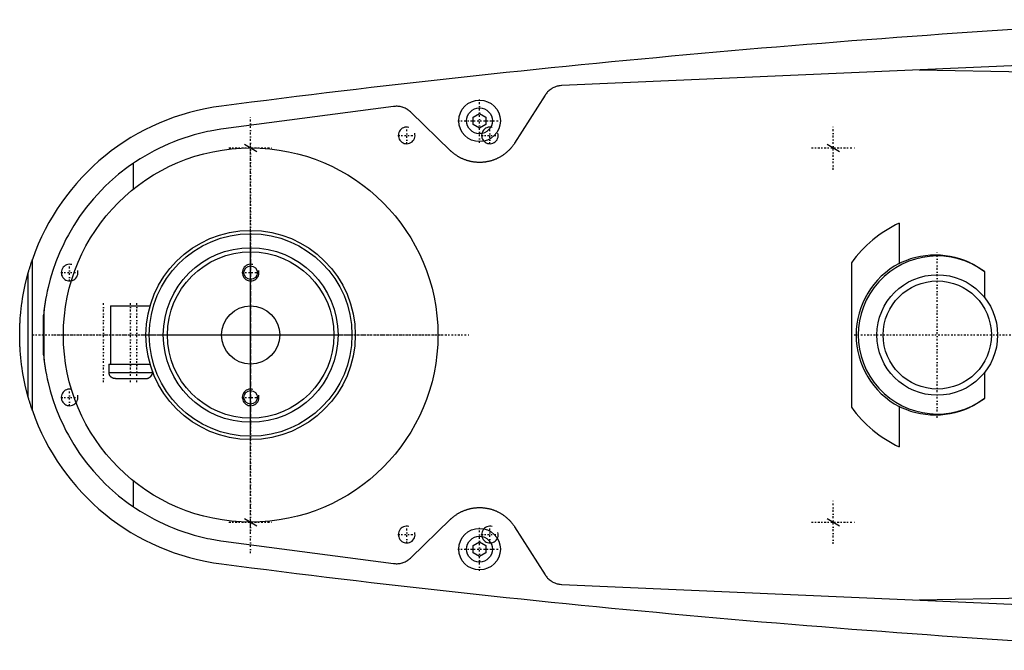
# Model space of a CAD drawing. Extents: x -1056 to 156, y -125 to 125.
# Tile 1 of 5: x -1056 to -819, y -76 to 76. Entities that reach past the tile are written whole.
import ezdxf

# ---------------------------------------------------------------- set-up
doc = ezdxf.new("R2010")
doc.units = 0
doc.linetypes.add('CENTER', pattern=[1.5, 0.45, -0.5, 0.05, -0.5])
for name, color, linetype in [('AM_0', 7, 'CONTINUOUS'), ('AM_10', 7, 'CONTINUOUS'), ('AM_7', 7, 'CENTER')]:
    doc.layers.add(name, color=color, linetype=linetype)

msp = doc.modelspace()

# ---------------------------------------------------------------- linework, layer by layer
at = {"layer": 'AM_0', "color": 7, "linetype": 'CONTINUOUS'}
for p, q in [((-695.22, 70), (-925.22, 60)), ((-839.33, 63.73), (-742.03, 61.98)), ((-929.22, 57.68), (-936.56, 46.13)), ((-965.65, 54.96), (-1006.53, 49.57)), ((-951.96, 44.32), (-961.52, 53.59)), ((-946.5, 52.37), (-945, 53.23)), ((-946.5, 50.63), (-946.5, 52.37)), ((-945, 53.23), (-943.5, 52.37)), ((-943.5, 52.37), (-943.5, 50.63)), ((-945, 49.77), (-946.5, 50.63)), ((-943.5, 50.63), (-945, 49.77)), ((-1028.19, 35.08), (-1028.19, 41.3)), ((-844.16, 26.89), (-844.16, 17.21)), ((-1052.45, -18.15), (-1052.45, 18.15)), ((-855.65, 17.37), (-855.65, -17.38)), ((-1053.45, -14.95), (-1053.45, 14.95)), ((-823.65, 15.24), (-823.65, 9.02)), ((-1049.63, 6.05), (-1049.77, 4.76)), ((-1049.77, -4.76), (-1049.77, 4.76)), ((-1049.63, -6.05), (-1049.63, 6.05)), ((-1033.65, 7), (-1033.65, -7)), ((-1033.65, 7), (-1024.16, 7)), ((-1049.77, -4.76), (-1049.63, -6.05)), ((-1034.1, -7), (-1034.1, -9)), ((-1034.1, -7), (-1024.16, -7)), ((-1034.1, -9), (-1023.6, -9)), ((-1023.6, -9), (-1023.6, -8.69)), ((-823.65, -9.02), (-823.65, -15.24)), ((-1033.72, -10), (-1033.63, -10)), ((-1032.49, -10.5), (-1025.21, -10.5)), ((-1024.07, -10), (-1023.98, -10)), ((-844.16, -17.21), (-844.16, -26.89)), ((-1028.19, -41.3), (-1028.19, -35.08)), ((-961.52, -53.59), (-951.96, -44.32)), ((-936.56, -46.13), (-929.22, -57.68)), ((-1006.53, -49.57), (-965.65, -54.96)), ((-946.5, -50.63), (-945, -49.77)), ((-946.5, -52.37), (-946.5, -50.63)), ((-945, -49.77), (-943.5, -50.63)), ((-943.5, -50.63), (-943.5, -52.37)), ((-945, -53.23), (-946.5, -52.37)), ((-943.5, -52.37), (-945, -53.23)), ((-925.22, -60), (-695.22, -70)), ((-742.03, -61.98), (-839.33, -63.73))]:
    msp.add_line(p, q, dxfattribs=at)
for points in [[(-925.22, 60, 0), (-925.34, 59.99, 0), (-925.6, 59.96, 0), (-925.85, 59.93, 0), (-925.98, 59.9, 0), (-926.11, 59.88, 0), (-926.37, 59.81, 0), (-926.62, 59.73, 0), (-926.87, 59.64, 0), (-927.12, 59.53, 0), (-927.36, 59.41, 0), (-927.48, 59.34, 0), (-927.59, 59.28, 0), (-927.82, 59.13, 0), (-928.04, 58.97, 0), (-928.24, 58.81, 0), (-928.44, 58.63, 0), (-928.63, 58.44, 0), (-928.72, 58.34, 0), (-928.81, 58.24, 0), (-928.98, 58.03, 0), (-929.14, 57.8, 0), (-929.22, 57.68, 0)], [(-961.52, 53.59, 0), (-961.61, 53.68, 0), (-961.81, 53.85, 0), (-962.01, 54.01, 0), (-962.11, 54.08, 0), (-962.22, 54.16, 0), (-962.44, 54.29, 0), (-962.66, 54.42, 0), (-962.89, 54.53, 0), (-963.13, 54.64, 0), (-963.37, 54.73, 0), (-963.49, 54.77, 0), (-963.61, 54.8, 0), (-963.85, 54.87, 0), (-964.09, 54.92, 0), (-964.34, 54.96, 0), (-964.58, 54.98, 0), (-964.82, 55, 0), (-964.94, 55, 0), (-965.05, 55, 0), (-965.29, 54.99, 0), (-965.53, 54.97, 0), (-965.65, 54.96, 0)], [(-1006.53, 49.57, 0), (-1007.18, 49.48, 0), (-1008.46, 49.28, 0), (-1009.75, 49.04, 0), (-1010.38, 48.91, 0), (-1011.02, 48.77, 0), (-1012.29, 48.47, 0), (-1013.54, 48.13, 0), (-1014.79, 47.76, 0), (-1016.03, 47.36, 0), (-1017.25, 46.93, 0), (-1017.86, 46.7, 0), (-1018.47, 46.46, 0), (-1019.67, 45.97, 0), (-1020.86, 45.44, 0), (-1022.03, 44.89, 0), (-1023.19, 44.3, 0), (-1024.33, 43.68, 0), (-1024.89, 43.36, 0), (-1025.45, 43.04, 0), (-1026.56, 42.36, 0), (-1027.65, 41.66, 0), (-1028.19, 41.3, 0)], [(-936.56, 46.13, 0), (-936.61, 46.06, 0), (-936.71, 45.91, 0), (-936.81, 45.77, 0), (-936.86, 45.7, 0), (-936.91, 45.63, 0), (-937.01, 45.49, 0), (-937.12, 45.35, 0), (-937.22, 45.21, 0), (-937.33, 45.08, 0), (-937.44, 44.95, 0), (-937.5, 44.89, 0), (-937.55, 44.83, 0), (-937.67, 44.7, 0), (-937.78, 44.58, 0), (-937.9, 44.46, 0), (-938.01, 44.35, 0), (-938.13, 44.23, 0), (-938.19, 44.18, 0), (-938.25, 44.12, 0), (-938.37, 44.01, 0), (-938.5, 43.9, 0), (-938.56, 43.85, 0), (-938.62, 43.8, 0), (-938.75, 43.69, 0), (-938.88, 43.59, 0), (-938.95, 43.54, 0), (-939.02, 43.49, 0), (-939.15, 43.39, 0), (-939.29, 43.29, 0), (-939.43, 43.2, 0), (-939.57, 43.11, 0), (-939.71, 43.02, 0), (-939.78, 42.97, 0), (-939.85, 42.93, 0), (-939.99, 42.84, 0), (-940.14, 42.76, 0), (-940.29, 42.68, 0), (-940.43, 42.6, 0), (-940.58, 42.53, 0), (-940.66, 42.49, 0), (-940.73, 42.46, 0), (-940.89, 42.39, 0), (-941.04, 42.32, 0), (-941.19, 42.25, 0), (-941.35, 42.19, 0), (-941.5, 42.13, 0), (-941.58, 42.1, 0), (-941.66, 42.08, 0), (-941.81, 42.02, 0), (-941.97, 41.97, 0), (-942.13, 41.92, 0), (-942.29, 41.88, 0), (-942.44, 41.83, 0), (-942.52, 41.81, 0), (-942.6, 41.79, 0), (-942.76, 41.75, 0), (-942.92, 41.72, 0), (-943.08, 41.69, 0), (-943.24, 41.66, 0), (-943.4, 41.63, 0), (-943.48, 41.62, 0), (-943.56, 41.6, 0), (-943.71, 41.58, 0), (-943.87, 41.56, 0), (-943.95, 41.56, 0), (-944.03, 41.55, 0), (-944.19, 41.53, 0), (-944.34, 41.52, 0), (-944.42, 41.52, 0), (-944.5, 41.51, 0), (-944.65, 41.51, 0), (-944.81, 41.5, 0), (-944.96, 41.5, 0), (-945.11, 41.5, 0), (-945.27, 41.5, 0), (-945.34, 41.51, 0), (-945.42, 41.51, 0), (-945.58, 41.52, 0), (-945.73, 41.53, 0), (-945.89, 41.54, 0), (-946.05, 41.55, 0), (-946.2, 41.57, 0), (-946.28, 41.58, 0), (-946.36, 41.59, 0), (-946.52, 41.62, 0), (-946.68, 41.64, 0), (-946.84, 41.67, 0), (-946.99, 41.7, 0), (-947.15, 41.73, 0), (-947.23, 41.75, 0), (-947.31, 41.77, 0), (-947.47, 41.81, 0), (-947.63, 41.85, 0), (-947.78, 41.9, 0), (-947.94, 41.94, 0), (-948.1, 41.99, 0), (-948.18, 42.02, 0), (-948.25, 42.04, 0), (-948.41, 42.1, 0), (-948.56, 42.16, 0), (-948.72, 42.22, 0), (-948.87, 42.28, 0), (-949.02, 42.35, 0), (-949.1, 42.38, 0), (-949.18, 42.41, 0), (-949.33, 42.48, 0), (-949.47, 42.56, 0), (-949.55, 42.59, 0), (-949.62, 42.63, 0), (-949.77, 42.71, 0), (-949.91, 42.79, 0), (-949.99, 42.83, 0), (-950.06, 42.87, 0), (-950.2, 42.96, 0), (-950.34, 43.05, 0), (-950.48, 43.14, 0), (-950.62, 43.23, 0), (-950.76, 43.32, 0), (-950.83, 43.37, 0), (-950.89, 43.42, 0), (-951.03, 43.52, 0), (-951.16, 43.62, 0), (-951.29, 43.72, 0), (-951.41, 43.83, 0), (-951.54, 43.93, 0), (-951.6, 43.99, 0), (-951.66, 44.04, 0), (-951.78, 44.15, 0), (-951.9, 44.26, 0), (-951.96, 44.32, 0)], [(-1028.19, 41.3, 0), (-1029.41, 40.44, 0), (-1031.74, 38.64, 0), (-1033.91, 36.74, 0), (-1034.94, 35.76, 0), (-1035.93, 34.77, 0), (-1037.8, 32.72, 0), (-1039.52, 30.63, 0), (-1041.09, 28.48, 0), (-1042.52, 26.31, 0), (-1043.8, 24.12, 0), (-1044.38, 23.03, 0), (-1044.93, 21.93, 0), (-1045.93, 19.76, 0), (-1046.8, 17.6, 0), (-1047.54, 15.49, 0), (-1048.16, 13.43, 0), (-1048.67, 11.45, 0), (-1048.88, 10.51, 0), (-1049.07, 9.59, 0), (-1049.26, 8.57, 0), (-1049.31, 8.3, 0), (-1049.35, 8.03, 0), (-1049.37, 7.89, 0), (-1049.39, 7.76, 0), (-1049.43, 7.51, 0), (-1049.47, 7.26, 0), (-1049.5, 7.03, 0), (-1049.53, 6.81, 0), (-1049.56, 6.6, 0), (-1049.58, 6.5, 0), (-1049.59, 6.41, 0), (-1049.61, 6.25, 0), (-1049.63, 6.11, 0), (-1049.63, 6.05, 0)], [(-844.16, 17.21, 0), (-843.62, 17.48, 0), (-842.51, 17.95, 0), (-841.36, 18.36, 0), (-840.78, 18.54, 0), (-840.19, 18.69, 0), (-839, 18.95, 0), (-837.8, 19.14, 0), (-836.6, 19.24, 0), (-835.41, 19.28, 0), (-834.23, 19.24, 0), (-833.65, 19.19, 0), (-833.08, 19.13, 0), (-831.94, 18.95, 0), (-830.79, 18.7, 0), (-829.63, 18.37, 0), (-828.48, 17.97, 0), (-827.35, 17.49, 0), (-826.79, 17.22, 0), (-826.24, 16.93, 0), (-825.17, 16.3, 0), (-824.15, 15.61, 0), (-823.65, 15.24, 0)], [(-1053.45, 14.95, 0), (-1053.45, 14.95, 0), (-1053.45, 14.95, 0), (-1053.45, 14.95, 0), (-1053.45, 14.95, 0), (-1053.45, 14.95, 0), (-1053.45, 14.95, 0), (-1053.45, 14.95, 0), (-1053.45, 14.95, 0), (-1053.45, 14.95, 0), (-1053.45, 14.95, 0), (-1053.45, 14.95, 0), (-1053.45, 14.96, 0), (-1053.45, 14.96, 0), (-1053.45, 14.96, 0), (-1053.45, 14.96, 0), (-1053.45, 14.96, 0), (-1053.44, 14.96, 0), (-1053.44, 14.96, 0), (-1053.44, 14.97, 0), (-1053.44, 14.97, 0), (-1053.44, 14.97, 0), (-1053.44, 14.97, 0), (-1053.44, 14.97, 0), (-1053.44, 14.97, 0), (-1053.44, 14.98, 0), (-1053.44, 14.98, 0), (-1053.44, 14.98, 0), (-1053.44, 14.98, 0), (-1053.44, 14.98, 0), (-1053.44, 14.99, 0), (-1053.44, 14.99, 0), (-1053.44, 14.99, 0), (-1053.44, 14.99, 0), (-1053.44, 15, 0), (-1053.43, 15, 0), (-1053.43, 15, 0), (-1053.43, 15.01, 0), (-1053.43, 15.03, 0), (-1053.42, 15.05, 0), (-1053.41, 15.07, 0), (-1053.41, 15.09, 0), (-1053.41, 15.1, 0), (-1053.4, 15.12, 0), (-1053.39, 15.15, 0), (-1053.39, 15.17, 0), (-1053.38, 15.2, 0), (-1053.37, 15.23, 0), (-1053.37, 15.24, 0), (-1053.36, 15.26, 0), (-1053.35, 15.28, 0), (-1053.35, 15.31, 0), (-1053.34, 15.33, 0), (-1053.34, 15.34, 0), (-1053.33, 15.37, 0), (-1053.32, 15.4, 0), (-1053.32, 15.41, 0), (-1053.31, 15.43, 0), (-1053.3, 15.46, 0), (-1053.3, 15.49, 0), (-1053.27, 15.59, 0), (-1053.21, 15.76, 0), (-1053.16, 15.94, 0), (-1053.1, 16.13, 0), (-1053.05, 16.32, 0), (-1053.02, 16.41, 0), (-1052.99, 16.51, 0), (-1052.93, 16.71, 0), (-1052.86, 16.9, 0), (-1052.8, 17.1, 0), (-1052.74, 17.29, 0), (-1052.67, 17.49, 0), (-1052.64, 17.58, 0), (-1052.61, 17.68, 0), (-1052.54, 17.87, 0), (-1052.48, 18.05, 0), (-1052.45, 18.15, 0)], [(-1055.5, 0, 0), (-1055.5, 0.01, 0), (-1055.5, 0.04, 0), (-1055.5, 0.06, 0), (-1055.5, 0.07, 0), (-1055.5, 0.08, 0), (-1055.5, 0.11, 0), (-1055.5, 0.13, 0), (-1055.5, 0.15, 0), (-1055.5, 0.18, 0), (-1055.5, 0.2, 0), (-1055.5, 0.21, 0), (-1055.5, 0.22, 0), (-1055.5, 0.25, 0), (-1055.5, 0.27, 0), (-1055.5, 0.29, 0), (-1055.5, 0.32, 0), (-1055.5, 0.34, 0), (-1055.5, 0.35, 0), (-1055.5, 0.36, 0), (-1055.5, 0.39, 0), (-1055.5, 0.41, 0), (-1055.5, 0.42, 0), (-1055.5, 0.43, 0), (-1055.5, 0.46, 0), (-1055.5, 0.48, 0), (-1055.5, 0.49, 0), (-1055.5, 0.5, 0), (-1055.5, 0.53, 0), (-1055.5, 0.55, 0), (-1055.5, 0.57, 0), (-1055.5, 0.6, 0), (-1055.5, 0.62, 0), (-1055.5, 0.63, 0), (-1055.5, 0.64, 0), (-1055.5, 0.67, 0), (-1055.5, 0.69, 0), (-1055.5, 0.71, 0), (-1055.5, 0.74, 0), (-1055.49, 0.76, 0), (-1055.49, 0.77, 0), (-1055.49, 0.78, 0), (-1055.49, 0.81, 0), (-1055.49, 0.83, 0), (-1055.49, 0.85, 0), (-1055.49, 0.88, 0), (-1055.49, 0.9, 0), (-1055.49, 0.91, 0), (-1055.49, 0.92, 0), (-1055.49, 0.95, 0), (-1055.49, 0.97, 0), (-1055.49, 1.05, 0), (-1055.49, 1.19, 0), (-1055.49, 1.26, 0), (-1055.48, 1.33, 0), (-1055.48, 1.47, 0), (-1055.48, 1.61, 0), (-1055.47, 1.75, 0), (-1055.47, 1.89, 0), (-1055.46, 2.03, 0), (-1055.46, 2.1, 0), (-1055.46, 2.17, 0), (-1055.45, 2.31, 0), (-1055.45, 2.45, 0), (-1055.44, 2.52, 0), (-1055.44, 2.59, 0), (-1055.43, 2.73, 0), (-1055.43, 2.87, 0), (-1055.42, 2.94, 0), (-1055.42, 3.01, 0), (-1055.41, 3.15, 0), (-1055.4, 3.29, 0), (-1055.39, 3.43, 0), (-1055.39, 3.57, 0), (-1055.38, 3.71, 0), (-1055.37, 3.78, 0), (-1055.37, 3.85, 0), (-1055.36, 3.99, 0), (-1055.35, 4.13, 0), (-1055.31, 4.62, 0), (-1055.23, 5.46, 0), (-1055.14, 6.29, 0), (-1055.04, 7.13, 0), (-1054.99, 7.54, 0), (-1054.93, 7.96, 0), (-1054.8, 8.79, 0), (-1054.66, 9.62, 0), (-1054.07, 12.5, 0), (-1053.45, 14.95, 0)], [(-1053.45, -14.95, 0), (-1054.07, -12.5, 0), (-1054.66, -9.62, 0), (-1054.8, -8.79, 0), (-1054.93, -7.96, 0), (-1054.99, -7.54, 0), (-1055.04, -7.13, 0), (-1055.14, -6.29, 0), (-1055.23, -5.46, 0), (-1055.31, -4.62, 0), (-1055.37, -3.78, 0), (-1055.4, -3.29, 0), (-1055.41, -3.15, 0), (-1055.42, -3.01, 0), (-1055.42, -2.94, 0), (-1055.43, -2.87, 0), (-1055.43, -2.73, 0), (-1055.44, -2.59, 0), (-1055.44, -2.52, 0), (-1055.45, -2.45, 0), (-1055.45, -2.31, 0), (-1055.46, -2.17, 0), (-1055.46, -2.1, 0), (-1055.46, -2.03, 0), (-1055.47, -1.89, 0), (-1055.47, -1.75, 0), (-1055.48, -1.61, 0), (-1055.48, -1.47, 0), (-1055.48, -1.33, 0), (-1055.49, -1.26, 0), (-1055.49, -1.19, 0), (-1055.49, -1.05, 0), (-1055.49, -0.91, 0), (-1055.49, -0.83, 0), (-1055.49, -0.81, 0), (-1055.49, -0.78, 0), (-1055.49, -0.77, 0), (-1055.49, -0.76, 0), (-1055.5, -0.74, 0), (-1055.5, -0.71, 0), (-1055.5, -0.69, 0), (-1055.5, -0.67, 0), (-1055.5, -0.64, 0), (-1055.5, -0.63, 0), (-1055.5, -0.62, 0), (-1055.5, -0.6, 0), (-1055.5, -0.57, 0), (-1055.5, -0.55, 0), (-1055.5, -0.53, 0), (-1055.5, -0.5, 0), (-1055.5, -0.49, 0), (-1055.5, -0.48, 0), (-1055.5, -0.46, 0), (-1055.5, -0.43, 0), (-1055.5, -0.42, 0), (-1055.5, -0.41, 0), (-1055.5, -0.39, 0), (-1055.5, -0.36, 0), (-1055.5, -0.35, 0), (-1055.5, -0.34, 0), (-1055.5, -0.32, 0), (-1055.5, -0.29, 0), (-1055.5, -0.27, 0), (-1055.5, -0.25, 0), (-1055.5, -0.22, 0), (-1055.5, -0.21, 0), (-1055.5, -0.2, 0), (-1055.5, -0.18, 0), (-1055.5, -0.15, 0), (-1055.5, -0.13, 0), (-1055.5, -0.11, 0), (-1055.5, -0.08, 0), (-1055.5, -0.07, 0), (-1055.5, -0.06, 0), (-1055.5, -0.04, 0), (-1055.5, -0.01, 0), (-1055.5, 0, 0)], [(-1049.63, -6.05, 0), (-1049.63, -6.11, 0), (-1049.61, -6.25, 0), (-1049.59, -6.41, 0), (-1049.58, -6.5, 0), (-1049.56, -6.6, 0), (-1049.53, -6.81, 0), (-1049.5, -7.03, 0), (-1049.47, -7.26, 0), (-1049.43, -7.51, 0), (-1049.39, -7.76, 0), (-1049.37, -7.89, 0), (-1049.35, -8.03, 0), (-1049.31, -8.3, 0), (-1049.26, -8.57, 0), (-1049.07, -9.59, 0), (-1048.88, -10.51, 0), (-1048.67, -11.45, 0), (-1048.16, -13.43, 0), (-1047.54, -15.49, 0), (-1046.8, -17.6, 0), (-1045.93, -19.76, 0), (-1044.93, -21.93, 0), (-1044.38, -23.03, 0), (-1043.8, -24.12, 0), (-1042.52, -26.31, 0), (-1041.09, -28.48, 0), (-1039.52, -30.63, 0), (-1037.8, -32.72, 0), (-1035.93, -34.77, 0), (-1034.94, -35.76, 0), (-1033.91, -36.74, 0), (-1031.74, -38.64, 0), (-1029.41, -40.44, 0), (-1028.19, -41.3, 0)], [(-1032.49, -10.5, 0), (-1032.52, -10.5, 0), (-1032.59, -10.5, 0), (-1032.67, -10.49, 0), (-1032.7, -10.49, 0), (-1032.74, -10.48, 0), (-1032.81, -10.47, 0), (-1032.88, -10.45, 0), (-1032.95, -10.43, 0), (-1033.02, -10.41, 0), (-1033.08, -10.38, 0), (-1033.12, -10.37, 0), (-1033.15, -10.36, 0), (-1033.21, -10.33, 0), (-1033.27, -10.29, 0), (-1033.34, -10.25, 0), (-1033.4, -10.21, 0), (-1033.46, -10.17, 0), (-1033.48, -10.14, 0), (-1033.51, -10.12, 0), (-1033.56, -10.07, 0), (-1033.61, -10.03, 0), (-1033.63, -10, 0)], [(-1025.21, -10.5, 0), (-1025.18, -10.5, 0), (-1025.11, -10.5, 0), (-1025.03, -10.49, 0), (-1025, -10.49, 0), (-1024.96, -10.48, 0), (-1024.89, -10.47, 0), (-1024.82, -10.45, 0), (-1024.75, -10.43, 0), (-1024.68, -10.41, 0), (-1024.62, -10.38, 0), (-1024.58, -10.37, 0), (-1024.55, -10.36, 0), (-1024.49, -10.33, 0), (-1024.43, -10.29, 0), (-1024.36, -10.25, 0), (-1024.3, -10.21, 0), (-1024.24, -10.17, 0), (-1024.22, -10.14, 0), (-1024.19, -10.12, 0), (-1024.14, -10.07, 0), (-1024.09, -10.03, 0), (-1024.07, -10, 0)], [(-1052.45, -18.15, 0), (-1052.48, -18.05, 0), (-1052.54, -17.87, 0), (-1052.61, -17.68, 0), (-1052.64, -17.58, 0), (-1052.67, -17.49, 0), (-1052.74, -17.29, 0), (-1052.8, -17.1, 0), (-1052.86, -16.9, 0), (-1052.93, -16.71, 0), (-1052.99, -16.51, 0), (-1053.02, -16.41, 0), (-1053.05, -16.32, 0), (-1053.1, -16.13, 0), (-1053.16, -15.94, 0), (-1053.21, -15.76, 0), (-1053.27, -15.59, 0), (-1053.3, -15.49, 0), (-1053.3, -15.46, 0), (-1053.31, -15.43, 0), (-1053.32, -15.41, 0), (-1053.32, -15.4, 0), (-1053.33, -15.37, 0), (-1053.34, -15.34, 0), (-1053.34, -15.33, 0), (-1053.35, -15.31, 0), (-1053.35, -15.28, 0), (-1053.36, -15.26, 0), (-1053.37, -15.24, 0), (-1053.37, -15.23, 0), (-1053.38, -15.2, 0), (-1053.39, -15.17, 0), (-1053.39, -15.15, 0), (-1053.4, -15.12, 0), (-1053.41, -15.1, 0), (-1053.41, -15.09, 0), (-1053.41, -15.07, 0), (-1053.42, -15.05, 0), (-1053.43, -15.03, 0), (-1053.43, -15.01, 0), (-1053.43, -15, 0), (-1053.43, -15, 0), (-1053.44, -15, 0), (-1053.44, -14.99, 0), (-1053.44, -14.99, 0), (-1053.44, -14.99, 0), (-1053.44, -14.99, 0), (-1053.44, -14.98, 0), (-1053.44, -14.98, 0), (-1053.44, -14.98, 0), (-1053.44, -14.98, 0), (-1053.44, -14.98, 0), (-1053.44, -14.97, 0), (-1053.44, -14.97, 0), (-1053.44, -14.97, 0), (-1053.44, -14.97, 0), (-1053.44, -14.97, 0), (-1053.44, -14.97, 0), (-1053.44, -14.96, 0), (-1053.44, -14.96, 0), (-1053.45, -14.96, 0), (-1053.45, -14.96, 0), (-1053.45, -14.96, 0), (-1053.45, -14.96, 0), (-1053.45, -14.96, 0), (-1053.45, -14.95, 0), (-1053.45, -14.95, 0), (-1053.45, -14.95, 0), (-1053.45, -14.95, 0), (-1053.45, -14.95, 0), (-1053.45, -14.95, 0), (-1053.45, -14.95, 0), (-1053.45, -14.95, 0), (-1053.45, -14.95, 0), (-1053.45, -14.95, 0), (-1053.45, -14.95, 0), (-1053.45, -14.95, 0)], [(-823.65, -15.24, 0), (-824.15, -15.61, 0), (-825.17, -16.3, 0), (-826.24, -16.93, 0), (-826.79, -17.22, 0), (-827.35, -17.49, 0), (-828.48, -17.97, 0), (-829.63, -18.37, 0), (-830.79, -18.7, 0), (-831.94, -18.95, 0), (-833.08, -19.13, 0), (-833.65, -19.19, 0), (-834.23, -19.24, 0), (-835.41, -19.28, 0), (-836.6, -19.24, 0), (-837.8, -19.14, 0), (-839, -18.95, 0), (-840.19, -18.69, 0), (-840.78, -18.54, 0), (-841.36, -18.36, 0), (-842.51, -17.95, 0), (-843.62, -17.48, 0), (-844.16, -17.21, 0)], [(-1028.19, -41.3, 0), (-1027.65, -41.66, 0), (-1026.56, -42.36, 0), (-1025.45, -43.04, 0), (-1024.89, -43.36, 0), (-1024.33, -43.68, 0), (-1023.19, -44.3, 0), (-1022.03, -44.89, 0), (-1020.86, -45.44, 0), (-1019.67, -45.97, 0), (-1018.47, -46.46, 0), (-1017.86, -46.7, 0), (-1017.25, -46.93, 0), (-1016.03, -47.36, 0), (-1014.79, -47.76, 0), (-1013.54, -48.13, 0), (-1012.29, -48.47, 0), (-1011.02, -48.77, 0), (-1010.38, -48.91, 0), (-1009.75, -49.04, 0), (-1008.46, -49.28, 0), (-1007.18, -49.48, 0), (-1006.53, -49.57, 0)], [(-951.96, -44.32, 0), (-951.9, -44.26, 0), (-951.78, -44.15, 0), (-951.66, -44.04, 0), (-951.6, -43.99, 0), (-951.54, -43.93, 0), (-951.41, -43.82, 0), (-951.28, -43.72, 0), (-951.15, -43.62, 0), (-951.02, -43.51, 0), (-950.89, -43.42, 0), (-950.82, -43.37, 0), (-950.75, -43.32, 0), (-950.61, -43.22, 0), (-950.48, -43.13, 0), (-950.34, -43.04, 0), (-950.19, -42.95, 0), (-950.05, -42.87, 0), (-949.98, -42.83, 0), (-949.91, -42.79, 0), (-949.76, -42.71, 0), (-949.61, -42.63, 0), (-949.54, -42.59, 0), (-949.47, -42.55, 0), (-949.32, -42.48, 0), (-949.17, -42.41, 0), (-949.09, -42.38, 0), (-949.02, -42.34, 0), (-948.86, -42.28, 0), (-948.71, -42.21, 0), (-948.56, -42.15, 0), (-948.4, -42.1, 0), (-948.25, -42.04, 0), (-948.17, -42.02, 0), (-948.09, -41.99, 0), (-947.94, -41.94, 0), (-947.78, -41.89, 0), (-947.62, -41.85, 0), (-947.46, -41.81, 0), (-947.31, -41.77, 0), (-947.23, -41.75, 0), (-947.15, -41.73, 0), (-946.99, -41.7, 0), (-946.83, -41.67, 0), (-946.67, -41.64, 0), (-946.52, -41.62, 0), (-946.36, -41.59, 0), (-946.28, -41.58, 0), (-946.2, -41.57, 0), (-946.04, -41.55, 0), (-945.89, -41.54, 0), (-945.73, -41.53, 0), (-945.57, -41.52, 0), (-945.42, -41.51, 0), (-945.34, -41.51, 0), (-945.26, -41.5, 0), (-945.11, -41.5, 0), (-944.96, -41.5, 0), (-944.8, -41.5, 0), (-944.65, -41.51, 0), (-944.5, -41.51, 0), (-944.42, -41.52, 0), (-944.34, -41.52, 0), (-944.18, -41.53, 0), (-944.03, -41.55, 0), (-943.95, -41.56, 0), (-943.87, -41.56, 0), (-943.71, -41.58, 0), (-943.55, -41.61, 0), (-943.47, -41.62, 0), (-943.39, -41.63, 0), (-943.24, -41.66, 0), (-943.08, -41.69, 0), (-942.92, -41.72, 0), (-942.76, -41.75, 0), (-942.6, -41.79, 0), (-942.52, -41.81, 0), (-942.44, -41.83, 0), (-942.29, -41.88, 0), (-942.13, -41.92, 0), (-941.97, -41.97, 0), (-941.81, -42.02, 0), (-941.66, -42.08, 0), (-941.58, -42.1, 0), (-941.5, -42.13, 0), (-941.35, -42.19, 0), (-941.19, -42.25, 0), (-941.04, -42.32, 0), (-940.89, -42.38, 0), (-940.74, -42.45, 0), (-940.66, -42.49, 0), (-940.59, -42.53, 0), (-940.44, -42.6, 0), (-940.29, -42.68, 0), (-940.14, -42.76, 0), (-940, -42.84, 0), (-939.85, -42.93, 0), (-939.78, -42.97, 0), (-939.71, -43.01, 0), (-939.57, -43.1, 0), (-939.43, -43.2, 0), (-939.29, -43.29, 0), (-939.15, -43.39, 0), (-939.02, -43.49, 0), (-938.95, -43.54, 0), (-938.88, -43.59, 0), (-938.75, -43.69, 0), (-938.62, -43.8, 0), (-938.56, -43.85, 0), (-938.5, -43.9, 0), (-938.37, -44.01, 0), (-938.25, -44.12, 0), (-938.19, -44.18, 0), (-938.13, -44.24, 0), (-938.01, -44.35, 0), (-937.89, -44.47, 0), (-937.77, -44.59, 0), (-937.66, -44.71, 0), (-937.55, -44.83, 0), (-937.49, -44.89, 0), (-937.44, -44.96, 0), (-937.33, -45.08, 0), (-937.22, -45.22, 0), (-937.12, -45.35, 0), (-937.01, -45.49, 0), (-936.91, -45.63, 0), (-936.86, -45.7, 0), (-936.81, -45.77, 0), (-936.71, -45.91, 0), (-936.61, -46.06, 0), (-936.56, -46.13, 0)], [(-965.65, -54.96, 0), (-965.53, -54.97, 0), (-965.29, -54.99, 0), (-965.05, -55, 0), (-964.94, -55, 0), (-964.82, -55, 0), (-964.58, -54.98, 0), (-964.34, -54.96, 0), (-964.09, -54.92, 0), (-963.85, -54.87, 0), (-963.61, -54.8, 0), (-963.49, -54.77, 0), (-963.37, -54.73, 0), (-963.13, -54.64, 0), (-962.89, -54.53, 0), (-962.66, -54.42, 0), (-962.44, -54.29, 0), (-962.22, -54.16, 0), (-962.11, -54.08, 0), (-962.01, -54.01, 0), (-961.81, -53.85, 0), (-961.61, -53.68, 0), (-961.52, -53.59, 0)], [(-929.22, -57.68, 0), (-929.14, -57.8, 0), (-928.98, -58.03, 0), (-928.81, -58.24, 0), (-928.72, -58.34, 0), (-928.63, -58.44, 0), (-928.44, -58.63, 0), (-928.24, -58.81, 0), (-928.04, -58.97, 0), (-927.82, -59.13, 0), (-927.59, -59.28, 0), (-927.47, -59.34, 0), (-927.36, -59.41, 0), (-927.12, -59.53, 0), (-926.87, -59.64, 0), (-926.62, -59.73, 0), (-926.37, -59.81, 0), (-926.11, -59.88, 0), (-925.98, -59.9, 0), (-925.85, -59.93, 0), (-925.6, -59.96, 0), (-925.34, -59.99, 0), (-925.22, -60, 0)]]:
    msp.add_polyline3d(points, dxfattribs=at)
for centre, radius in [((-945, 51.5), 5), ((-945, 51.5), 3.1), ((-1000, 0), 45), ((-1000, 0), 25.15), ((-1000, 0), 24.35), ((-1000, 0), 21), ((-1000, 0), 20), ((-1000, 15), 1.62), ((-835, 0), 14.5), ((-835, 0), 13), ((-1000, 0), 7), ((-1000, -15), 1.62), ((-945, -51.5), 5), ((-945, -51.5), 3.1)]:
    msp.add_circle(centre, radius, dxfattribs=at)
for centre, radius, start, end in [((-623.05, -2920.27), 3000, 92.92082, 97.35313), ((-1000, 0), 55.5, 97.2532, 160.9168), ((-831.36, -0.24), 30, 115.2513, 144.039), ((-835, 0), 19, 53.3202, 306.6798), ((-835, 0), 19.5, 118.0266, 241.9734), ((-1032.6, -9), 1.5, 180, 221.8103), ((-1025.1, -9), 1.5, 318.1897, 0), ((-1000, 0), 55.5, 199.0832, 262.7468), ((-831.36, 0.24), 30, 215.961, 244.7487), ((-623.05, 2920.27), 3000, 262.64687, 267.07918)]:
    msp.add_arc(centre, radius, start, end, dxfattribs=at)
at = {"layer": 'AM_10', "color": 7, "linetype": 'CONTINUOUS'}
for p, q in [((-1001.5, 45.87), (-998.5, 44.13)), ((-861.5, 45.87), (-858.5, 44.13)), ((-1001.5, -44.13), (-998.5, -45.87)), ((-861.5, -44.13), (-858.5, -45.87))]:
    msp.add_line(p, q, dxfattribs=at)
for centre in [(-962.5, 48), (-942.5, 48), (-1043.5, 15), (-1000, 15), (-1043.5, -15), (-1000, -15), (-962.5, -48), (-942.5, -48)]:
    msp.add_arc(centre, 2, 75, 15, dxfattribs=at)
at = {"layer": 'AM_7', "color": 4, "linetype": 'CENTER'}
for p, q in [((-945, 46.25), (-945, 56.75)), ((-1000, -52.5), (-1000, 52.5)), ((-962.5, 45.9), (-962.5, 50.1)), ((-950.25, 51.5), (-939.75, 51.5)), ((-942.5, 45.9), (-942.5, 50.1)), ((-860, 39.75), (-860, 50.25)), ((-964.6, 48), (-960.4, 48)), ((-944.6, 48), (-940.4, 48)), ((-1005.25, 45), (-994.75, 45)), ((-1000, -47.25), (-1000, 47.25)), ((-865.25, 45), (-854.75, 45)), ((-1000, -33.23), (-1000, 33.23)), ((-1000, -25.38), (-1000, 25.38)), ((-1000, -24.83), (-1000, 24.83)), ((-1000, -22.05), (-1000, 22.05)), ((-835, -19.95), (-835, 19.95)), ((-1043.5, 12.9), (-1043.5, 17.1)), ((-1045.6, 15), (-1041.4, 15)), ((-1002.1, 15), (-997.9, 15)), ((-1035.35, -11.38), (-1035.35, 7.87)), ((-1028.85, -11.38), (-1028.85, 7.87)), ((-1028.85, -11.38), (-1028.85, 7.87)), ((-1027.35, -11.38), (-1027.35, 7.87)), ((-1052.5, 0), (-947.5, 0)), ((-1047.25, 0), (-952.75, 0)), ((-1033.23, 0), (-966.77, 0)), ((-1025.38, 0), (-974.62, 0)), ((-1024.83, 0), (-975.17, 0)), ((-1022.05, 0), (-977.95, 0)), ((-854.95, 0), (-815.05, 0)), ((-1043.5, -17.1), (-1043.5, -12.9)), ((-1045.6, -15), (-1041.4, -15)), ((-1002.1, -15), (-997.9, -15)), ((-860, -50.25), (-860, -39.75)), ((-1005.25, -45), (-994.75, -45)), ((-962.5, -50.1), (-962.5, -45.9)), ((-945, -56.75), (-945, -46.25)), ((-942.5, -50.1), (-942.5, -45.9)), ((-865.25, -45), (-854.75, -45)), ((-964.6, -48), (-960.4, -48)), ((-944.6, -48), (-940.4, -48)), ((-950.25, -51.5), (-939.75, -51.5))]:
    msp.add_line(p, q, dxfattribs=at)

doc.saveas('drawing.dxf')
